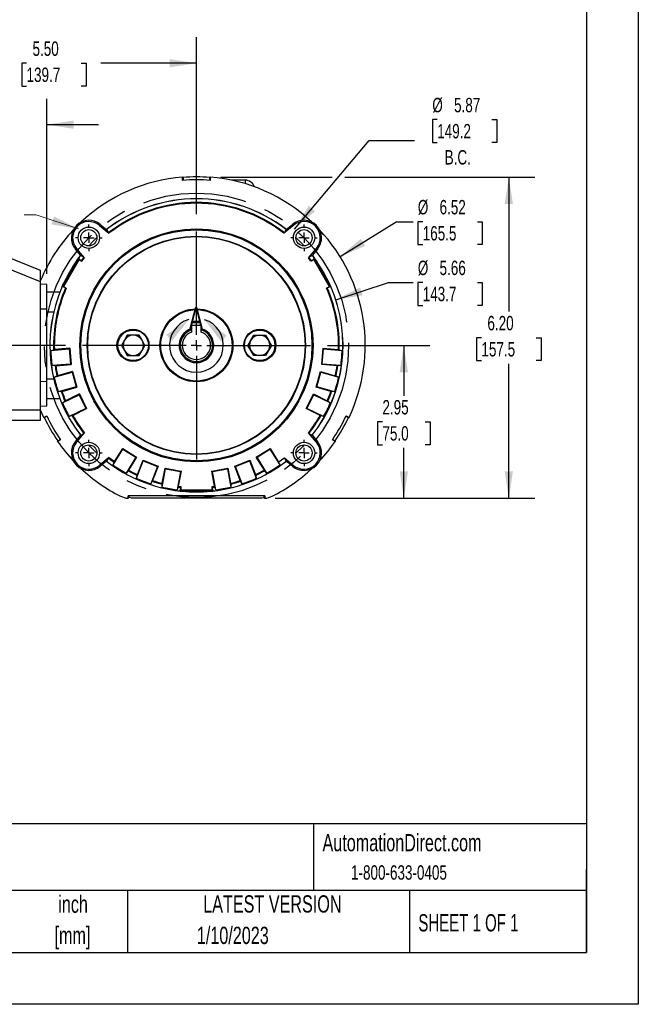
# Model space of a CAD drawing. Header units: inches. Extents: x 0 to 11, y 0 to 8.5.
# Tile 7 of 9: x 8 to 11, y 0 to 4.8. Entities that reach past the tile are written whole.
import ezdxf

# ---------------------------------------------------------------- set-up
doc = ezdxf.new("R2010")
doc.units = ezdxf.units.IN
doc.header["$MEASUREMENT"] = 0
doc.linetypes.add('CENTERX2', pattern=[0.8, 0.5, -0.1, 0.1, -0.1])
doc.layers.add('CENTER', color=40, linetype='CENTERX2')
doc.layers.add('DIMENSIONS', color=140, linetype='Continuous', lineweight=25)
doc.layers.add('TEXT', color=140, linetype='Continuous', lineweight=25)
doc.styles.add('SLDTEXTSTYLE0', font='TXT', dxfattribs={"width": 0.7})
doc.styles.add('SLDTEXTSTYLE1', font='TXT', dxfattribs={"width": 0.65})
doc.dimstyles.new('SLDDIMSTYLE0', dxfattribs={"dimtxt": 0.069444, "dimasz": 0.13, "dimexe": 0, "dimexo": 0.0625, "dimgap": 0.017361, "dimtad": 0, "dimtih": 1, "dimtoh": 1, "dimlfac": 4, "dimrnd": 1e-09, "dimzin": 4, "dimdsep": 46, "dimtxsty": 'SLDTEXTSTYLE0', "dimsah": 1, "dimcen": 0.09, "dimadec": 0, "dimazin": 1, "dimtfac": 1, "dimtofl": 0, "dimtmove": 0, "dimatfit": 3, "dimfxl": 0, "dimfrac": 2, "dimtolj": 1, "dimtzin": 12, "dimarcsym": 0})
doc.dimstyles.new('SLDDIMSTYLE1', dxfattribs={"dimtxt": 0.069444, "dimasz": 0.13, "dimexe": 0, "dimexo": 0.0625, "dimgap": 0.017361, "dimtad": 0, "dimtih": 1, "dimtoh": 1, "dimlfac": 4, "dimrnd": 1e-09, "dimzin": 12, "dimdsep": 46, "dimtxsty": 'SLDTEXTSTYLE0', "dimsah": 1, "dimcen": 0.09, "dimadec": 0, "dimazin": 3, "dimtfac": 1, "dimtmove": 0, "dimatfit": 0, "dimfxl": 0, "dimfrac": 2, "dimtolj": 1, "dimtzin": 12, "dimarcsym": 0})
doc.dimstyles.new('SLDDIMSTYLE3', dxfattribs={"dimtxt": 0.069444, "dimasz": 0.13, "dimexe": 0, "dimexo": 0.0625, "dimgap": 0.017361, "dimtad": 0, "dimtih": 1, "dimtoh": 1, "dimlfac": 4, "dimrnd": 1e-09, "dimzin": 12, "dimdsep": 46, "dimtxsty": 'SLDTEXTSTYLE0', "dimsah": 1, "dimcen": 0.09, "dimadec": 0, "dimazin": 3, "dimtfac": 1, "dimtofl": 0, "dimtmove": 0, "dimatfit": 3, "dimfxl": 0, "dimfrac": 2, "dimtolj": 1, "dimtzin": 12, "dimarcsym": 0})
doc.dimstyles.new('SLDDIMSTYLE5', dxfattribs={"dimtxt": 0.069444, "dimasz": 0.13, "dimexe": 0, "dimexo": 0.0625, "dimgap": 0.017361, "dimtad": 0, "dimtih": 1, "dimtoh": 1, "dimlfac": 4, "dimrnd": 1e-09, "dimzin": 12, "dimdsep": 46, "dimtxsty": 'SLDTEXTSTYLE0', "dimsah": 1, "dimcen": 0, "dimadec": 0, "dimazin": 3, "dimtfac": 1, "dimtofl": 0, "dimtmove": 0, "dimatfit": 3, "dimfxl": 0, "dimfrac": 2, "dimtolj": 1, "dimtzin": 12, "dimarcsym": 0})
doc.dimstyles.new('SLDDIMSTYLE6', dxfattribs={"dimtxt": 0.069444, "dimasz": 0.13, "dimexe": 0, "dimexo": 0.0625, "dimgap": 0.017361, "dimtad": 0, "dimtih": 1, "dimtoh": 1, "dimlfac": 4, "dimrnd": 1e-09, "dimzin": 12, "dimdsep": 46, "dimtxsty": 'SLDTEXTSTYLE0', "dimsah": 1, "dimcen": 0, "dimadec": 0, "dimazin": 3, "dimtfac": 1, "dimtofl": 0, "dimtmove": 0, "dimatfit": 3, "dimfxl": 0, "dimfrac": 2, "dimtolj": 1, "dimtzin": 12, "dimarcsym": 0})

# ---------------------------------------------------------------- blocks, each defined once
blk = doc.blocks.new('SW_NOTE_0_1')
at = {"layer": 'TEXT', "color": 0, "linetype": 'CENTERX2', "lineweight": 18, "char_height": 0.08333, "attachment_point": 2, "style": 'SLDTEXTSTYLE0'}
for s, insert in [('inch', (0.125, 0.1074)), ('[mm]', (0.1222, -0.0431))]:
    blk.add_mtext(s, dxfattribs=dict(at, insert=insert))
blk = doc.blocks.new('_D_7')
at = {"layer": 'DIMENSIONS'}
for p, q in [((10.0297, 4.2684), (10.0064, 4.2684)), ((10.0064, 4.2684), (10.0064, 4.1579)), ((10.2939, 4.2684), (10.3172, 4.2684)), ((10.3172, 4.2684), (10.3172, 4.1579)), ((9.3415, 3.7406), (9.7018, 4.1675)), ((9.7018, 4.1675), (9.9205, 4.1675)), ((10.0064, 4.1579), (10.0297, 4.1579)), ((10.3172, 4.1579), (10.2939, 4.1579))]:
    blk.add_line(p, q, dxfattribs=at)
blk.add_solid([(9.3415, 3.7406), (9.4406, 3.8271), (9.41, 3.8529)], dxfattribs=at)
at = {"layer": 'DIMENSIONS', "char_height": 0.06944, "attachment_point": 1, "style": 'SLDTEXTSTYLE0'}
for s, insert in [('%%c', (10.0061, 4.3735)), ('5.87', (10.111, 4.3735)), ('149.2', (10.0297, 4.2475)), ('B.C.', (10.0658, 4.1215))]:
    blk.add_mtext(s, dxfattribs=dict(at, insert=insert))
blk = doc.blocks.new('_D_8')
at = {"layer": 'DIMENSIONS'}
for p, q in [((7.2028, 3.1795), (7.2028, 3.4295)), ((8.2353, 3.1795), (7.0778, 3.1795)), ((7.0996, 2.9988), (7.0763, 2.9988)), ((7.0763, 2.9988), (7.0763, 2.8884)), ((7.306, 2.9988), (7.3293, 2.9988)), ((7.3293, 2.9988), (7.3293, 2.8884)), ((7.0763, 2.8884), (7.0996, 2.8884)), ((7.3293, 2.8884), (7.306, 2.8884)), ((7.6914, 2.8184), (7.0778, 2.8184)), ((7.2028, 2.8184), (7.2028, 2.5684))]:
    blk.add_line(p, q, dxfattribs=at)
for points in [[(7.2028, 3.1795), (7.2228, 3.3095), (7.1828, 3.3095)], [(7.2028, 2.8184), (7.1828, 2.6884), (7.2228, 2.6884)]]:
    blk.add_solid(points, dxfattribs=at)
at = {"layer": 'DIMENSIONS', "char_height": 0.06944, "attachment_point": 1, "style": 'SLDTEXTSTYLE0'}
for s, insert in [('1.44', (7.0996, 3.1039)), ('36.7', (7.0996, 2.9779))]:
    blk.add_mtext(s, dxfattribs=dict(at, insert=insert))
blk = doc.blocks.new('_D_9')
at = {"layer": 'DIMENSIONS'}
for p, q in [((7.4924, 3.2095), (7.4924, 4.3693)), ((8.1453, 3.5238), (8.1453, 4.3693)), ((7.4624, 4.2443), (7.2424, 4.2443)), ((7.7157, 4.2441), (7.6923, 4.2441)), ((7.6923, 4.2441), (7.6923, 4.1337)), ((7.9221, 4.2441), (7.9454, 4.2441)), ((7.9454, 4.2441), (7.9454, 4.1337)), ((8.1453, 4.2443), (8.3953, 4.2443)), ((7.6923, 4.1337), (7.7157, 4.1337)), ((7.9454, 4.1337), (7.9221, 4.1337)), ((7.4924, 2.9122), (7.4924, 3.1495))]:
    blk.add_line(p, q, dxfattribs=at)
for points in [[(7.4924, 4.2443), (7.3624, 4.2643), (7.3624, 4.2243)], [(8.1453, 4.2443), (8.2753, 4.2243), (8.2753, 4.2643)]]:
    blk.add_solid(points, dxfattribs=at)
at = {"layer": 'DIMENSIONS', "char_height": 0.06944, "attachment_point": 1, "style": 'SLDTEXTSTYLE0'}
for s, insert in [('2.61', (7.7157, 4.3492)), ('66.3', (7.7157, 4.2232))]:
    blk.add_mtext(s, dxfattribs=dict(at, insert=insert))
blk = doc.blocks.new('_D_10')
at = {"layer": 'DIMENSIONS'}
for p, q in [((7.4924, 3.2095), (7.4924, 4.6658)), ((8.8679, 3.8121), (8.8679, 4.6658)), ((7.4924, 4.5408), (7.9539, 4.5408)), ((8.048, 4.5406), (8.0247, 4.5406)), ((8.0247, 4.5406), (8.0247, 4.4302)), ((8.3122, 4.5406), (8.3356, 4.5406)), ((8.3356, 4.5406), (8.3356, 4.4302)), ((8.8679, 4.5408), (8.4064, 4.5408)), ((8.0247, 4.4302), (8.048, 4.4302)), ((8.3356, 4.4302), (8.3122, 4.4302)), ((7.4924, 2.9121), (7.4924, 3.1495))]:
    blk.add_line(p, q, dxfattribs=at)
for points in [[(7.4924, 4.5408), (7.6224, 4.5208), (7.6224, 4.5608)], [(8.8679, 4.5408), (8.7379, 4.5608), (8.7379, 4.5208)]]:
    blk.add_solid(points, dxfattribs=at)
at = {"layer": 'DIMENSIONS', "char_height": 0.06944, "attachment_point": 1, "style": 'SLDTEXTSTYLE0'}
for s, insert in [('5.50', (8.0769, 4.6457)), ('139.7', (8.048, 4.5197))]:
    blk.add_mtext(s, dxfattribs=dict(at, insert=insert))
blk = doc.blocks.new('_D_11')
at = {"layer": 'DIMENSIONS'}
for p, q in [((8.9844, 3.9914), (9.5232, 3.9914)), ((9.5832, 3.9914), (10.5002, 3.9914)), ((10.3752, 3.9914), (10.3752, 3.3426)), ((10.2431, 3.2163), (10.2198, 3.2163)), ((10.2198, 3.2163), (10.2198, 3.1059)), ((10.5073, 3.2163), (10.5306, 3.2163)), ((10.5306, 3.2163), (10.5306, 3.1059)), ((10.2198, 3.1059), (10.2431, 3.1059)), ((10.3752, 2.4416), (10.3752, 3.0903)), ((10.5306, 3.1059), (10.5073, 3.1059)), ((9.2477, 2.4416), (10.5002, 2.4416))]:
    blk.add_line(p, q, dxfattribs=at)
for points in [[(10.3752, 3.9914), (10.3552, 3.8614), (10.3952, 3.8614)], [(10.3752, 2.4416), (10.3952, 2.5716), (10.3552, 2.5716)]]:
    blk.add_solid(points, dxfattribs=at)
at = {"layer": 'DIMENSIONS', "char_height": 0.06944, "attachment_point": 1, "style": 'SLDTEXTSTYLE0'}
for s, insert in [('6.20', (10.272, 3.3214)), ('157.5', (10.2431, 3.1954))]:
    blk.add_mtext(s, dxfattribs=dict(at, insert=insert))
blk = doc.blocks.new('_D_12')
at = {"layer": 'DIMENSIONS'}
for p, q in [((9.5004, 3.1795), (9.9936, 3.1795)), ((9.8686, 3.1795), (9.8686, 2.9367)), ((9.7654, 2.8104), (9.742, 2.8104)), ((9.742, 2.8104), (9.742, 2.7)), ((9.9718, 2.8104), (9.9951, 2.8104)), ((9.9951, 2.8104), (9.9951, 2.7)), ((9.742, 2.7), (9.7654, 2.7)), ((9.8686, 2.4416), (9.8686, 2.6844)), ((9.9951, 2.7), (9.9718, 2.7)), ((9.2477, 2.4416), (9.9936, 2.4416))]:
    blk.add_line(p, q, dxfattribs=at)
for points in [[(9.8686, 3.1795), (9.8486, 3.0495), (9.8886, 3.0495)], [(9.8686, 2.4416), (9.8886, 2.5716), (9.8486, 2.5716)]]:
    blk.add_solid(points, dxfattribs=at)
at = {"layer": 'DIMENSIONS', "char_height": 0.06944, "attachment_point": 1, "style": 'SLDTEXTSTYLE0'}
for s, insert in [('2.95', (9.7654, 2.9155)), ('75.0', (9.7654, 2.7895))]:
    blk.add_mtext(s, dxfattribs=dict(at, insert=insert))
blk = doc.blocks.new('_D_13')
at = {"layer": 'DIMENSIONS'}
for p, q in [((9.5399, 3.3996), (9.7943, 3.4829)), ((9.7943, 3.4829), (9.9131, 3.4829)), ((9.9597, 3.4829), (9.9364, 3.4829)), ((9.9364, 3.4829), (9.9364, 3.3725)), ((10.2239, 3.4829), (10.2473, 3.4829)), ((10.2473, 3.4829), (10.2473, 3.3725)), ((9.9364, 3.3725), (9.9597, 3.3725)), ((10.2473, 3.3725), (10.2239, 3.3725))]:
    blk.add_line(p, q, dxfattribs=at)
blk.add_solid([(9.5399, 3.3996), (9.6697, 3.421), (9.6572, 3.459)], dxfattribs=at)
at = {"layer": 'DIMENSIONS', "char_height": 0.06944, "attachment_point": 1, "style": 'SLDTEXTSTYLE0'}
for s, insert in [('%%c', (9.9362, 3.588)), ('5.66', (10.0411, 3.588)), ('143.7', (9.9597, 3.462))]:
    blk.add_mtext(s, dxfattribs=dict(at, insert=insert))
blk = doc.blocks.new('_D_14')
at = {"layer": 'DIMENSIONS'}
for p, q in [((9.5607, 3.608), (9.8321, 3.7759)), ((9.8321, 3.7759), (9.9131, 3.7759)), ((9.9597, 3.7759), (9.9364, 3.7759)), ((9.9364, 3.7759), (9.9364, 3.6655)), ((10.2239, 3.7759), (10.2473, 3.7759)), ((10.2473, 3.7759), (10.2473, 3.6655)), ((9.9364, 3.6655), (9.9597, 3.6655)), ((10.2473, 3.6655), (10.2239, 3.6655))]:
    blk.add_line(p, q, dxfattribs=at)
blk.add_solid([(9.5607, 3.608), (9.6817, 3.6594), (9.6607, 3.6934)], dxfattribs=at)
at = {"layer": 'DIMENSIONS', "char_height": 0.06944, "attachment_point": 1, "style": 'SLDTEXTSTYLE0'}
for s, insert in [('%%c', (9.9362, 3.881)), ('6.52', (10.0411, 3.881)), ('165.5', (9.9597, 3.755))]:
    blk.add_mtext(s, dxfattribs=dict(at, insert=insert))
blk = doc.blocks.new('SW_CENTERMARKSYMBOL_0')
at = {"layer": 'CENTER', "color": 0}
for p, q in [((0, 0.05), (0, 0.5826)), ((-0.05, 0), (-0.5826, 0)), ((0, 0), (-0.025, 0)), ((0, 0), (0, 0.025)), ((0, 0), (0, -0.025)), ((0, 0), (0.025, 0)), ((0.05, 0), (0.5826, 0)), ((0, -0.05), (0, -0.5826))]:
    blk.add_line(p, q, dxfattribs=at)
blk = doc.blocks.new('SW_CENTERMARKSYMBOL_1')
at = {"layer": 'CENTER', "color": 0}
for p, q in [((0, 0.05), (0, 0.0641)), ((-0.05, 0), (-0.0641, 0)), ((0, 0), (-0.025, 0)), ((0, 0), (0, 0.025)), ((0, 0), (0, -0.025)), ((0, 0), (0.025, 0)), ((0.05, 0), (0.0641, 0)), ((0, -0.05), (0, -0.0641))]:
    blk.add_line(p, q, dxfattribs=at)
blk = doc.blocks.new('SW_CENTERMARKSYMBOL_2')
at = {"layer": 'CENTER', "color": 0}
for p, q in [((0, 0.05), (0, 0.0641)), ((-0.05, 0), (-0.0641, 0)), ((0, 0), (-0.025, 0)), ((0, 0), (0, 0.025)), ((0, 0), (0, -0.025)), ((0, 0), (0.025, 0)), ((0.05, 0), (0.0641, 0)), ((0, -0.05), (0, -0.0641))]:
    blk.add_line(p, q, dxfattribs=at)
blk = doc.blocks.new('SW_CENTERMARKSYMBOL_3')
at = {"layer": 'CENTER', "color": 0}
for p, q in [((0, 0.05), (0, 0.0641)), ((-0.05, 0), (-0.0641, 0)), ((0, 0), (-0.025, 0)), ((0, 0), (0, 0.025)), ((0, 0), (0, -0.025)), ((0, 0), (0.025, 0)), ((0.05, 0), (0.0641, 0)), ((0, -0.05), (0, -0.0641))]:
    blk.add_line(p, q, dxfattribs=at)
blk = doc.blocks.new('SW_CENTERMARKSYMBOL_4')
at = {"layer": 'CENTER', "color": 0}
for p, q in [((0, 0.05), (0, 0.0641)), ((-0.05, 0), (-0.0641, 0)), ((0, 0), (-0.025, 0)), ((0, 0), (0, 0.025)), ((0, 0), (0, -0.025)), ((0, 0), (0.025, 0)), ((0.05, 0), (0.0641, 0)), ((0, -0.05), (0, -0.0641))]:
    blk.add_line(p, q, dxfattribs=at)

msp = doc.modelspace()

# ---------------------------------------------------------------- linework, layer by layer
at = {"color": 7, "linetype": 'Continuous'}
for p, q in [((11.0001, 8.50011), (11.0001, 0.00011)), ((11.0001, 0.00011), (0.0001, 0.00011))]:
    msp.add_line(p, q, dxfattribs=at)
for p, q in [((8.80129, 3.97528), (8.80129, 3.9914)), ((8.80129, 3.9914), (8.80348, 3.98938)), ((8.93223, 3.98938), (8.93443, 3.9914)), ((8.93443, 3.9914), (8.93443, 3.97528)), ((8.80348, 3.98938), (8.80348, 3.97546)), ((8.93223, 3.97546), (8.93223, 3.98938)), ((9.1035, 3.97628), (9.03743, 3.97628)), ((9.1035, 3.97628), (9.1035, 3.9593)), ((8.40406, 3.76322), (8.40008, 3.75848)), ((8.40008, 3.75848), (8.4459, 3.72003)), ((8.40406, 3.76322), (8.43411, 3.73801)), ((9.33563, 3.75848), (9.28982, 3.72003)), ((9.30161, 3.73801), (9.33166, 3.76322)), ((9.33166, 3.76322), (9.33563, 3.75848)), ((8.43411, 3.73801), (8.44325, 3.72263)), ((9.29247, 3.72263), (9.30161, 3.73801)), ((8.11576, 3.54069), (7.93639, 3.61316)), ((8.28417, 3.64333), (8.28891, 3.6473)), ((8.30938, 3.61328), (8.28417, 3.64333)), ((8.32736, 3.60149), (8.28891, 3.6473)), ((8.32476, 3.60414), (8.30938, 3.61328)), ((9.40836, 3.60149), (9.44681, 3.6473)), ((9.42634, 3.61328), (9.41096, 3.60414)), ((9.45155, 3.64333), (9.42634, 3.61328)), ((9.45155, 3.64333), (9.44681, 3.6473)), ((8.11576, 3.48556), (7.91889, 3.5651)), ((8.22303, 3.46428), (8.29884, 3.59559)), ((8.30201, 3.59357), (8.22637, 3.46255)), ((8.28891, 3.58607), (8.29449, 3.5939)), ((8.29777, 3.59959), (8.29301, 3.59133)), ((8.29864, 3.59909), (8.29777, 3.59959)), ((8.29777, 3.59959), (8.29884, 3.59559)), ((8.29864, 3.59909), (8.31235, 3.58777)), ((8.30201, 3.59357), (8.31547, 3.5858)), ((8.31547, 3.5858), (8.32736, 3.60149)), ((9.42025, 3.5858), (9.40836, 3.60149)), ((9.43371, 3.59357), (9.42025, 3.5858)), ((9.42337, 3.58777), (9.43708, 3.59909)), ((9.50935, 3.46255), (9.43371, 3.59357)), ((9.43795, 3.59959), (9.43688, 3.59559)), ((9.43688, 3.59559), (9.51269, 3.46428)), ((9.43795, 3.59959), (9.43708, 3.59909)), ((9.44271, 3.59133), (9.43795, 3.59959)), ((9.44123, 3.5939), (9.45007, 3.58139)), ((8.11576, 3.48556), (8.11576, 3.54069)), ((8.11576, 2.86894), (8.11576, 3.48556)), ((8.14528, 3.47377), (8.11576, 3.47481)), ((8.14528, 3.35377), (8.14528, 3.47377)), ((8.2238, 3.47147), (8.21903, 3.46321)), ((8.22232, 3.4689), (8.22527, 3.47539)), ((9.5084, 3.47982), (9.5134, 3.4689)), ((9.51669, 3.46321), (9.51192, 3.47147)), ((8.20834, 3.43544), (8.14528, 3.43544)), ((8.21903, 3.46321), (8.22303, 3.46428)), ((8.21903, 3.46321), (8.2199, 3.46271)), ((8.23656, 3.45649), (8.2199, 3.46271)), ((8.23982, 3.45478), (8.22637, 3.46255)), ((9.4959, 3.45478), (9.50935, 3.46255)), ((9.51582, 3.46271), (9.49916, 3.45649)), ((9.51669, 3.46321), (9.51269, 3.46428)), ((9.51582, 3.46271), (9.51669, 3.46321)), ((8.14528, 3.35377), (8.11576, 3.3548)), ((8.14528, 3.00529), (8.14528, 3.35377)), ((8.14528, 3.34193), (8.17932, 3.34193)), ((8.84442, 3.27749), (8.84442, 3.24367)), ((8.84442, 3.27749), (8.89129, 3.27749)), ((8.89129, 3.24367), (8.89129, 3.27749)), ((8.52012, 3.20414), (8.50592, 3.17953)), ((8.53433, 3.22874), (8.52012, 3.20414)), ((8.56274, 3.22874), (8.53433, 3.22874)), ((8.59115, 3.22874), (8.56274, 3.22874)), ((8.60536, 3.20414), (8.59115, 3.22874)), ((8.61957, 3.17953), (8.60536, 3.20414)), ((9.11615, 3.17953), (9.13036, 3.20414)), ((9.13036, 3.20414), (9.14457, 3.22874)), ((9.14457, 3.22874), (9.17298, 3.22874)), ((9.17298, 3.22874), (9.20139, 3.22874)), ((9.20139, 3.22874), (9.2156, 3.20414)), ((9.2156, 3.20414), (9.2298, 3.17953)), ((8.16478, 3.15495), (8.25417, 3.16277)), ((8.16478, 3.15495), (8.17879, 3.15853)), ((8.25644, 3.16547), (8.18246, 3.159)), ((8.25417, 3.16277), (8.25644, 3.16547)), ((8.25417, 3.16277), (8.26059, 3.08947)), ((8.25644, 3.16547), (8.26328, 3.0872)), ((8.50592, 3.17953), (8.52012, 3.15492)), ((8.52012, 3.15492), (8.53433, 3.13032)), ((8.59115, 3.13032), (8.60536, 3.15492)), ((8.60536, 3.15492), (8.61957, 3.17953)), ((9.13036, 3.15492), (9.11615, 3.17953)), ((9.14457, 3.13032), (9.13036, 3.15492)), ((9.2156, 3.15492), (9.20139, 3.13032)), ((9.2298, 3.17953), (9.2156, 3.15492)), ((9.47244, 3.0872), (9.47928, 3.16547)), ((9.47513, 3.08947), (9.48155, 3.16277)), ((9.47928, 3.16547), (9.55326, 3.159)), ((9.47928, 3.16547), (9.48155, 3.16277)), ((9.48155, 3.16277), (9.57094, 3.15495)), ((9.55693, 3.15853), (9.57094, 3.15495)), ((8.26059, 3.08947), (8.17119, 3.08165)), ((8.26328, 3.0872), (8.26059, 3.08947)), ((8.53433, 3.13032), (8.56274, 3.13032)), ((8.56274, 3.13032), (8.59115, 3.13032)), ((9.17298, 3.13032), (9.14457, 3.13032)), ((9.20139, 3.13032), (9.17298, 3.13032)), ((9.47513, 3.08947), (9.47244, 3.0872)), ((9.56453, 3.08165), (9.47513, 3.08947)), ((8.18562, 3.08055), (8.17119, 3.08165)), ((8.18136, 3.02574), (8.26778, 3.04991)), ((8.18931, 3.08073), (8.26328, 3.0872)), ((8.26951, 3.05298), (8.198, 3.03298)), ((8.26778, 3.04991), (8.26951, 3.05298)), ((8.26778, 3.04991), (8.2876, 2.97904)), ((8.26951, 3.05298), (8.29067, 2.97731)), ((9.44505, 2.97731), (9.46621, 3.05298)), ((9.44812, 2.97904), (9.46794, 3.04991)), ((9.46621, 3.05298), (9.53772, 3.03298)), ((9.46621, 3.05298), (9.46794, 3.04991)), ((9.46794, 3.04991), (9.55436, 3.02574)), ((9.54641, 3.08073), (9.47244, 3.0872)), ((9.56453, 3.08165), (9.5501, 3.08055)), ((8.14528, 3.00529), (8.11576, 3.00426)), ((8.17932, 3.01713), (8.14528, 3.01713)), ((8.14528, 2.88529), (8.14528, 3.00529)), ((8.18136, 3.02574), (8.19448, 3.03184)), ((9.54124, 3.03184), (9.55436, 3.02574)), ((8.2876, 2.97904), (8.20118, 2.95487)), ((8.21556, 2.95646), (8.20118, 2.95487)), ((8.21916, 2.95731), (8.29067, 2.97731)), ((8.29067, 2.97731), (8.2876, 2.97904)), ((9.44812, 2.97904), (9.44505, 2.97731)), ((9.51656, 2.95731), (9.44505, 2.97731)), ((9.53454, 2.95487), (9.44812, 2.97904)), ((9.53454, 2.95487), (9.52016, 2.95646)), ((8.14528, 2.92362), (8.20834, 2.92362)), ((8.22149, 2.9018), (8.30197, 2.94149)), ((8.22149, 2.9018), (8.23325, 2.91022)), ((8.3031, 2.94482), (8.2365, 2.91198)), ((8.30197, 2.94149), (8.3031, 2.94482)), ((8.30197, 2.94149), (8.33452, 2.87549)), ((8.3031, 2.94482), (8.33785, 2.87436)), ((9.39787, 2.87436), (9.43262, 2.94482)), ((9.4012, 2.87549), (9.43375, 2.94149)), ((9.43262, 2.94482), (9.49922, 2.91198)), ((9.43262, 2.94482), (9.43375, 2.94149)), ((9.43375, 2.94149), (9.51423, 2.9018)), ((9.50247, 2.91022), (9.51423, 2.9018)), ((7.66551, 2.86894), (8.11576, 2.86894)), ((8.14528, 2.88529), (8.11576, 2.88425)), ((8.11576, 2.81837), (8.11576, 2.86894)), ((8.13147, 2.83124), (8.11576, 2.86663)), ((8.33452, 2.87549), (8.25403, 2.8358)), ((8.27125, 2.84151), (8.33785, 2.87436)), ((8.33785, 2.87436), (8.33452, 2.87549)), ((9.4012, 2.87549), (9.39787, 2.87436)), ((9.46447, 2.84151), (9.39787, 2.87436)), ((9.48169, 2.8358), (9.4012, 2.87549)), ((7.74137, 2.81837), (8.11576, 2.81837)), ((8.13147, 2.83124), (8.14543, 2.8393)), ((8.13432, 2.83035), (8.13147, 2.83124)), ((8.14637, 2.83731), (8.13432, 2.83035)), ((8.26788, 2.84001), (8.25403, 2.8358)), ((9.48169, 2.8358), (9.46784, 2.84001)), ((9.6014, 2.83035), (9.58935, 2.83731)), ((9.59029, 2.8393), (9.60425, 2.83124)), ((9.60425, 2.83124), (9.6014, 2.83035)), ((8.28891, 2.71175), (8.32736, 2.75757)), ((9.44681, 2.71175), (9.40836, 2.75757)), ((8.212, 2.72401), (8.19804, 2.71595)), ((8.19804, 2.71595), (8.19869, 2.71885)), ((8.19869, 2.71885), (8.21075, 2.72581)), ((8.28417, 2.71573), (8.30938, 2.74578)), ((8.28417, 2.71573), (8.28891, 2.71175)), ((8.30938, 2.74578), (8.32476, 2.75492)), ((9.41096, 2.75492), (9.42634, 2.74578)), ((9.42634, 2.74578), (9.45155, 2.71573)), ((9.45155, 2.71573), (9.44681, 2.71175)), ((9.53768, 2.71595), (9.52372, 2.72401)), ((9.52497, 2.72581), (9.53702, 2.71885)), ((9.53702, 2.71885), (9.53768, 2.71595)), ((8.46562, 2.60235), (8.51301, 2.67856)), ((8.47299, 2.61893), (8.51221, 2.68199)), ((8.51221, 2.68199), (8.57893, 2.6405)), ((8.51301, 2.67856), (8.51221, 2.68199)), ((8.51301, 2.67856), (8.5755, 2.6397)), ((9.15679, 2.6405), (9.22351, 2.68199)), ((9.16022, 2.6397), (9.22271, 2.67856)), ((9.22351, 2.68199), (9.22271, 2.67856)), ((9.22271, 2.67856), (9.2701, 2.60235)), ((9.22351, 2.68199), (9.26421, 2.61654)), ((8.4459, 2.63902), (8.40008, 2.60058)), ((8.43411, 2.62105), (8.40406, 2.59584)), ((8.44325, 2.63642), (8.43411, 2.62105)), ((8.46562, 2.60235), (8.47117, 2.61571)), ((8.5755, 2.6397), (8.52811, 2.56349)), ((8.57893, 2.6405), (8.53971, 2.57744)), ((8.57893, 2.6405), (8.5755, 2.6397)), ((8.57894, 2.53808), (8.61146, 2.62172)), ((8.58313, 2.55573), (8.61004, 2.62494)), ((8.61004, 2.62494), (8.68327, 2.59647)), ((8.61146, 2.62172), (8.61004, 2.62494)), ((8.61146, 2.62172), (8.68004, 2.59505)), ((9.05245, 2.59647), (9.12568, 2.62494)), ((9.05568, 2.59505), (9.12426, 2.62172)), ((9.12568, 2.62494), (9.12426, 2.62172)), ((9.12426, 2.62172), (9.15678, 2.53808)), ((9.12568, 2.62494), (9.15259, 2.55573)), ((9.19601, 2.57744), (9.15679, 2.6405)), ((9.16022, 2.6397), (9.15679, 2.6405)), ((9.20761, 2.56349), (9.16022, 2.6397)), ((9.26421, 2.61654), (9.2701, 2.60235)), ((9.29202, 2.63718), (9.33563, 2.60058)), ((9.30161, 2.62105), (9.29202, 2.63718)), ((9.33166, 2.59584), (9.30161, 2.62105)), ((8.40406, 2.59584), (8.40008, 2.60058)), ((8.53764, 2.57438), (8.52811, 2.56349)), ((8.68004, 2.59505), (8.64752, 2.51141)), ((8.68327, 2.59647), (8.65635, 2.52726)), ((8.68327, 2.59647), (8.68004, 2.59505)), ((8.70216, 2.49581), (8.71871, 2.58401)), ((8.70303, 2.51393), (8.71672, 2.58691)), ((8.71672, 2.58691), (8.79394, 2.57243)), ((8.71871, 2.58401), (8.71672, 2.58691)), ((8.71871, 2.58401), (8.79103, 2.57044)), ((8.79103, 2.57044), (8.77449, 2.48224)), ((8.79394, 2.57243), (8.78025, 2.49944)), ((8.79394, 2.57243), (8.79103, 2.57044)), ((8.94178, 2.57243), (9.019, 2.58691)), ((8.95547, 2.49944), (8.94178, 2.57243)), ((8.94469, 2.57044), (8.94178, 2.57243)), ((8.94469, 2.57044), (9.01701, 2.58401)), ((8.96123, 2.48224), (8.94469, 2.57044)), ((9.019, 2.58691), (9.01701, 2.58401)), ((9.01701, 2.58401), (9.03356, 2.49581)), ((9.019, 2.58691), (9.03269, 2.51393)), ((9.07937, 2.52726), (9.05245, 2.59647)), ((9.05568, 2.59505), (9.05245, 2.59647)), ((9.0882, 2.51141), (9.05568, 2.59505)), ((9.20761, 2.56349), (9.19808, 2.57438)), ((9.33166, 2.59584), (9.33563, 2.60058)), ((8.57894, 2.53808), (8.58192, 2.55224)), ((8.65488, 2.52387), (8.64752, 2.51141)), ((9.0882, 2.51141), (9.08084, 2.52387)), ((9.15379, 2.55224), (9.15678, 2.53808)), ((8.70216, 2.49581), (8.70249, 2.51027)), ((8.77942, 2.49584), (8.77449, 2.48224)), ((8.78025, 2.49944), (8.79221, 2.49801)), ((8.78912, 2.47679), (8.79207, 2.49432)), ((8.79204, 2.47871), (8.78912, 2.47579)), ((8.78912, 2.47679), (8.78912, 2.47579)), ((8.78912, 2.47579), (8.79865, 2.47579)), ((8.94367, 2.47871), (8.79204, 2.47871)), ((8.79221, 2.49801), (8.79221, 2.48247)), ((8.79221, 2.48247), (8.94351, 2.48247)), ((8.86774, 2.4721), (8.86774, 2.47239)), ((8.86786, 2.47239), (8.86786, 2.4721)), ((8.93707, 2.47579), (8.9466, 2.47579)), ((8.94351, 2.49801), (8.95547, 2.49944)), ((8.94351, 2.48247), (8.94351, 2.49801)), ((8.94365, 2.49432), (8.9466, 2.47679)), ((8.9466, 2.47579), (8.94367, 2.47871)), ((8.9466, 2.47579), (8.9466, 2.47679)), ((8.96123, 2.48224), (8.9563, 2.49584)), ((9.03323, 2.51027), (9.03356, 2.49581)), ((9.19771, 2.45341), (8.53801, 2.45341)), ((8.53801, 2.44156), (8.53801, 2.45341)), ((8.54097, 2.44464), (8.54037, 2.44378)), ((8.54097, 2.45341), (8.54097, 2.44464)), ((8.55102, 2.44418), (8.54097, 2.44464)), ((8.55102, 2.44418), (9.1847, 2.44418)), ((9.1847, 2.44418), (9.19475, 2.44464)), ((9.19475, 2.44464), (9.19475, 2.45341)), ((9.19535, 2.44378), (9.19475, 2.44464)), ((9.19771, 2.45341), (9.19771, 2.44156))]:
    msp.add_line(p, q)
at = {"flags": 128}
for points in [[(8.4459, 3.72003), (8.44398, 3.72183), (8.44325, 3.72263)], [(9.29247, 3.72263), (9.29158, 3.72168), (9.28982, 3.72003)], [(8.34831, 3.65966), (8.37193, 3.68402), (8.38773, 3.69908)], [(9.34799, 3.69908), (9.36388, 3.68393), (9.38741, 3.65966)], [(8.29838, 3.59924), (8.30849, 3.61262), (8.30919, 3.61352)], [(9.42653, 3.61352), (9.42731, 3.61252), (9.43734, 3.59924)], [(8.31235, 3.58777), (8.31346, 3.58704), (8.31547, 3.5858)], [(8.32476, 3.60414), (8.32571, 3.60325), (8.32736, 3.60149)], [(9.40836, 3.60149), (9.41016, 3.60341), (9.41096, 3.60414)], [(9.42337, 3.58777), (9.42226, 3.58704), (9.42025, 3.5858)], [(8.23656, 3.45649), (8.23775, 3.4559), (8.23982, 3.45478)], [(9.49916, 3.45649), (9.49797, 3.4559), (9.4959, 3.45478)], [(8.17879, 3.15853), (8.18013, 3.15873), (8.18246, 3.159)], [(9.55693, 3.15853), (9.55559, 3.15873), (9.55326, 3.159)], [(8.18562, 3.08055), (8.18696, 3.08059), (8.18931, 3.08073)], [(9.5501, 3.08055), (9.54876, 3.08059), (9.54641, 3.08073)], [(8.19448, 3.03184), (8.19575, 3.03229), (8.198, 3.03298)], [(9.54124, 3.03184), (9.53997, 3.03229), (9.53772, 3.03298)], [(8.21556, 2.95646), (8.21688, 2.95674), (8.21916, 2.95731)], [(9.52016, 2.95646), (9.51884, 2.95674), (9.51656, 2.95731)], [(8.23325, 2.91022), (8.23442, 2.91089), (8.2365, 2.91198)], [(9.50247, 2.91022), (9.5013, 2.91089), (9.49922, 2.91198)], [(8.26788, 2.84001), (8.26912, 2.84053), (8.27125, 2.84151)], [(9.46784, 2.84001), (9.4666, 2.84053), (9.46447, 2.84151)], [(8.32476, 2.75492), (8.32571, 2.75581), (8.32736, 2.75757)], [(9.41096, 2.75492), (9.41001, 2.75581), (9.40836, 2.75757)], [(8.38773, 2.65998), (8.35504, 2.69221), (8.34831, 2.6994)], [(9.38741, 2.6994), (9.38059, 2.69212), (9.34799, 2.65998)], [(8.44325, 2.63642), (8.44414, 2.63738), (8.4459, 2.63902)], [(8.47117, 2.61571), (8.47181, 2.6169), (8.47299, 2.61893)], [(8.53764, 2.57438), (8.53842, 2.57548), (8.53971, 2.57744)], [(9.19808, 2.57438), (9.1973, 2.57548), (9.19601, 2.57744)], [(8.58192, 2.55224), (8.58233, 2.55352), (8.58313, 2.55573)], [(8.65488, 2.52387), (8.65545, 2.52509), (8.65635, 2.52726)], [(9.08084, 2.52387), (9.08027, 2.52509), (9.07937, 2.52726)], [(9.15379, 2.55224), (9.15339, 2.55352), (9.15259, 2.55573)], [(8.70249, 2.51027), (8.70265, 2.51161), (8.70303, 2.51393)], [(8.77942, 2.49584), (8.77975, 2.49715), (8.78025, 2.49944)], [(8.79207, 2.49432), (8.79215, 2.49565), (8.79221, 2.49801)], [(8.86774, 2.4721), (8.81998, 2.47372), (8.79569, 2.47579)], [(8.94003, 2.47579), (8.91562, 2.47371), (8.86786, 2.4721)], [(8.94365, 2.49432), (8.94357, 2.49565), (8.94351, 2.49801)], [(8.9563, 2.49584), (8.95597, 2.49715), (8.95547, 2.49944)], [(9.03323, 2.51027), (9.03307, 2.51161), (9.03269, 2.51393)]]:
    msp.add_lwpolyline(points, dxfattribs=at)
for centre, radius in [((8.34867, 3.69872), 0.05156), ((8.86786, 3.17953), 0.5625), ((8.34867, 3.69872), 0.03906), ((8.86786, 3.17953), 0.55758), ((8.86786, 3.17953), 0.52657), ((9.38705, 3.69872), 0.05156), ((9.38705, 3.69872), 0.03906), ((8.86786, 3.17953), 0.52443), ((8.86786, 3.17953), 0.1759), ((8.86786, 3.17953), 0.17224), ((8.56157, 3.17963), 0.07738), ((8.56274, 3.17953), 0.07382), ((9.17413, 3.17962), 0.07739), ((9.17298, 3.17953), 0.07382), ((8.34867, 2.66033), 0.05156), ((9.38705, 2.66033), 0.05156), ((8.34867, 2.66033), 0.03906), ((9.38705, 2.66033), 0.03906)]:
    msp.add_circle(centre, radius)
for centre, radius, start, end in [((8.86786, 3.17953), 0.8146, 94.68723, 133.1434), ((8.86786, 3.17953), 0.81241, 85.45512, 94.54488), ((8.86786, 3.17953), 0.8146, 46.8566, 85.31277), ((8.86786, 3.17953), 0.79853, 85.21826, 94.78174), ((9.1035, 3.92953), 0.04675, 18.70411, 90), ((8.86786, 3.17953), 0.70743, 52.15936, 127.84064), ((8.86786, 3.17953), 0.70713, 52.16453, 127.83547), ((8.86786, 3.17953), 0.68939, 51.98121, 128.01879), ((8.86786, 3.17953), 0.68571, 52.02169, 127.97831), ((8.34936, 3.69803), 0.0851, 50, 220), ((8.34936, 3.69803), 0.07891, 50, 220), ((9.38636, 3.69803), 0.0851, 320, 130), ((9.38636, 3.69803), 0.07891, 320, 130), ((8.86786, 3.17953), 0.8146, 136.85671, 157.41071), ((8.86786, 3.17953), 0.8146, 334.68723, 43.14329), ((8.86786, 3.17953), 0.70713, 142.16453, 143.6068), ((8.86786, 3.17953), 0.70713, 36.3932, 37.83547), ((5.18864, 5.30373), 3.54533, 328.8815, 331.1185), ((8.86786, 3.17953), 0.70713, 144.38361, 155.61639), ((8.86786, 3.17953), 0.68939, 141.98121, 143.68802), ((8.86786, 3.17953), 0.68939, 36.31198, 38.01879), ((12.54708, 5.30373), 3.54533, 208.8815, 211.1185), ((8.86786, 3.17953), 0.70713, 24.38361, 35.61639), ((8.86786, 3.17953), 0.70743, 156.39051, 217.84064), ((8.86786, 3.17953), 0.70713, 156.3932, 217.83547), ((8.86786, 3.17953), 0.68939, 156.31198, 181.74533), ((8.86786, 3.17953), 0.68571, 156.3338, 181.71573), ((8.86786, 3.17953), 0.70713, 322.16453, 23.6068), ((8.86786, 3.17953), 0.70743, 322.15936, 23.60949), ((8.86786, 3.17953), 0.68571, 358.28427, 23.6662), ((8.86786, 3.17953), 0.68939, 358.25467, 23.68802), ((8.86786, 3.17953), 0.08342, 106.31655, 73.68345), ((8.86786, 3.17953), 0.07812, 107.45571, 72.54429), ((8.86786, 3.17953), 0.06828, 110.0724, 69.9276), ((8.56274, 3.17953), 0.04921, 150, 210), ((8.56274, 3.17953), 0.04921, 90, 150), ((8.56274, 3.17953), 0.04921, 30, 90), ((8.56274, 3.17953), 0.04921, 330, 30), ((9.17298, 3.17953), 0.04921, 150, 210), ((9.17298, 3.17953), 0.04921, 90, 150), ((9.17298, 3.17953), 0.04921, 30, 90), ((9.17298, 3.17953), 0.04921, 330, 30), ((8.86786, 3.17953), 0.70351, 182.00212, 187.99788), ((8.56274, 3.17953), 0.04921, 210, 270), ((8.56274, 3.17953), 0.04921, 270, 330), ((9.17298, 3.17953), 0.04921, 210, 270), ((9.17298, 3.17953), 0.04921, 270, 330), ((8.86786, 3.17953), 0.70351, 352.00212, 357.99788), ((8.86786, 3.17953), 0.68939, 188.25467, 192.37033), ((8.86786, 3.17953), 0.68571, 188.28427, 192.34073), ((8.86786, 3.17953), 0.68571, 347.65927, 351.71573), ((8.86786, 3.17953), 0.68939, 347.62967, 351.74533), ((8.86786, 3.17953), 0.70351, 192.62712, 198.62288), ((8.86786, 3.17953), 0.70351, 341.37712, 347.37288), ((8.86786, 3.17953), 0.68939, 198.87967, 202.99533), ((8.86786, 3.17953), 0.68571, 198.90927, 202.96573), ((8.86786, 3.17953), 0.68571, 337.03427, 341.09073), ((8.86786, 3.17953), 0.68939, 337.00467, 341.12033), ((8.86786, 3.17953), 0.70351, 203.25212, 209.24788), ((8.86786, 3.17953), 0.70351, 330.75212, 336.74788), ((8.86786, 3.17953), 0.81241, 205.45512, 214.54488), ((8.86786, 3.17953), 0.79853, 205.21826, 214.78174), ((8.86786, 3.17953), 0.68939, 209.50467, 218.01879), ((8.86786, 3.17953), 0.68571, 209.53427, 217.97831), ((8.86786, 3.17953), 0.68571, 322.02169, 330.46573), ((8.86786, 3.17953), 0.68939, 321.98121, 330.49533), ((8.86786, 3.17953), 0.79853, 325.21826, 334.78174), ((8.86786, 3.17953), 0.81241, 325.45512, 334.54488), ((8.86786, 3.17953), 0.8146, 214.68723, 223.14306), ((8.34936, 2.66103), 0.0851, 140, 310), ((8.34936, 2.66103), 0.07891, 140, 310), ((9.38636, 2.66103), 0.0851, 230, 40), ((9.38636, 2.66103), 0.07891, 230, 40), ((8.86786, 3.17953), 0.8146, 316.85694, 325.31277), ((8.86786, 3.17953), 0.70743, 232.15936, 263.60949), ((8.86786, 3.17953), 0.70713, 232.16453, 263.6068), ((8.86786, 3.17953), 0.68939, 231.98121, 234.87033), ((8.86786, 3.17953), 0.68571, 232.02169, 234.84073), ((8.86786, 3.17953), 0.70713, 276.3932, 307.83547), ((8.86786, 3.17953), 0.70743, 276.39051, 307.84064), ((8.86786, 3.17953), 0.68851, 305.14587, 308.02804), ((8.86786, 3.17953), 0.8146, 226.85706, 243.31576), ((8.86786, 3.17953), 0.70351, 235.12712, 241.12288), ((8.86786, 3.17953), 0.68939, 241.37967, 245.49533), ((8.86786, 3.17953), 0.68571, 241.40927, 245.46573), ((8.86786, 3.17953), 0.68571, 294.53427, 298.59073), ((8.86786, 3.17953), 0.68939, 294.50467, 298.62033), ((8.86786, 3.17953), 0.70351, 298.87712, 304.87288), ((8.86786, 3.17953), 0.8146, 296.68424, 313.14294), ((8.86786, 3.17953), 0.70351, 245.75212, 251.74788), ((8.86786, 3.17953), 0.68939, 252.00467, 256.12033), ((8.86786, 3.17953), 0.68571, 252.03427, 256.09073), ((8.86786, 3.17953), 0.68571, 283.90927, 287.96573), ((8.86786, 3.17953), 0.68939, 283.87967, 287.99533), ((8.86786, 3.17953), 0.70351, 288.25212, 294.24788), ((8.86786, 3.17953), 0.70351, 256.37712, 262.37288), ((8.86786, 3.17953), 0.68939, 262.62967, 263.68802), ((8.86786, -1.06992), 3.54639, 88.88184, 91.11816), ((8.86786, 3.17953), 0.70713, 264.38361, 275.61639), ((8.86786, 3.17953), 0.68939, 276.31198, 277.37033), ((8.86786, 3.17953), 0.70351, 277.62712, 283.62288), ((8.54623, 2.5396), 0.09839, 243.31563, 265.20524), ((8.24114, 2.75871), 0.43441, 313.10782, 313.53566), ((9.49503, 2.75919), 0.43507, 226.46467, 226.89186), ((9.18949, 2.5396), 0.09839, 274.79478, 296.68435)]:
    msp.add_arc(centre, radius, start, end)
for centre, major_axis, start_param, end_param in [((8.31163, 3.58822), (0.01279, -0.00738), 3.1590459, 3.8713203), ((9.42409, 3.58822), (0.01279, 0.00738), 5.5534577, 6.265732), ((8.23581, 3.45689), (0.01279, -0.00738), 2.411865, 3.1241394), ((9.49991, 3.45689), (0.01279, 0.00738), 0.0174533, 0.7297277), ((8.79204, 2.49348), (0, 0.01476), 3.1590459, 3.8713203), ((8.94368, 2.49348), (0, 0.01476), 2.411865, 3.1241394)]:
    msp.add_ellipse(centre, major_axis=major_axis, ratio=0.0174551, start_param=start_param, end_param=end_param)
msp.add_solid([(8.2983, 3.74129), (8.18121, 3.80121), (8.16862, 3.76325)])
at = {"layer": 'CENTER'}
msp.add_circle((8.86786, 3.17953), 0.73425, dxfattribs=at)
at = {"layer": 'TEXT'}
for p, q in [((10.75, 8.25), (10.75, 0.25)), ((10.75, 0.87111), (0.25, 0.87111)), ((9.4321, 0.87111), (9.4321, 0.55)), ((10.75, 0.25), (10.75, 0.65)), ((10.75, 0.55), (0.25, 0.55)), ((8.53591, 0.55), (8.53591, 0.25)), ((9.89562, 0.55), (9.89562, 0.25)), ((0.25, 0.25), (10.75, 0.25))]:
    msp.add_line(p, q, dxfattribs=at)
at = {"layer": 'TEXT', "linetype": 'CENTERX2', "lineweight": 18, "flags": 128}
msp.add_lwpolyline([(8.0369, 3.80885), (8.09466, 3.80885), (8.2983, 3.74129)], dxfattribs=at)
at = {"layer": 'TEXT'}
msp.add_arc((8.86786, 3.17953), 0.1298, 106.30093, 72.36498, dxfattribs=at)
for points in [[(8.83143, 3.30411), (8.72258, 3.23027), (8.74981, 3.20097)], [(8.90718, 3.30323), (8.98637, 3.19821), (9.01428, 3.22687)]]:
    msp.add_solid(points, dxfattribs=at)

# ---------------------------------------------------------------- block references
at = {"layer": 'CENTER'}
for name, p in [('SW_CENTERMARKSYMBOL_2', (8.34867, 3.69872)), ('SW_CENTERMARKSYMBOL_0', (8.86786, 3.17953)), ('SW_CENTERMARKSYMBOL_1', (9.38705, 3.69872)), ('SW_CENTERMARKSYMBOL_3', (8.34867, 2.66033)), ('SW_CENTERMARKSYMBOL_4', (9.38705, 2.66033))]:
    msp.add_blockref(name, p, dxfattribs=at)
at = {"layer": 'TEXT', "linetype": 'CENTERX2', "lineweight": 18}
msp.add_blockref('SW_NOTE_0_1', (8.1476, 0.41742), dxfattribs=at)

# ---------------------------------------------------------------- texts
at = {"layer": 'TEXT', "insert": (8.83143, 3.3647), "char_height": 0.11111, "attachment_point": 1, "style": 'SLDTEXTSTYLE0'}
msp.add_mtext('A', dxfattribs=at)
at = {"layer": 'TEXT', "linetype": 'CENTERX2', "lineweight": 18}
for s, insert, char_height, attachment_point, style in [('AutomationDirect.com', (9.47618, 0.82191), 0.0833333, 1, 'SLDTEXTSTYLE0'), ('.7518ES3EBMW56CFL-S', (6.26802, 0.78897), 0.1458333, 1, 'SLDTEXTSTYLE0'), ('1-800-633-0405', (9.61384, 0.67089), 0.0694444, 1, 'SLDTEXTSTYLE0'), ('LATEST VERSION', (9.23434, 0.52614), 0.0833333, 2, 'SLDTEXTSTYLE0'), ('SHEET 1 OF 1', (9.93863, 0.4351), 0.0833333, 1, 'SLDTEXTSTYLE1'), ('1/10/2023', (9.04337, 0.37435), 0.083333, 2, 'SLDTEXTSTYLE0')]:
    msp.add_mtext(s, dxfattribs=dict(at, insert=insert, char_height=char_height, attachment_point=attachment_point, style=style))

# ---------------------------------------------------------------- dimensions: what is measured, and where the dimension line sits
at = {"layer": 'DIMENSIONS'}
for base, p1, p2, dimstyle, picture, middle in [((7.49242, 4.54076), (8.86786, 3.76211), (7.49242, 2.86215), 'SLDDIMSTYLE0', '_D_10', (8.18014, 4.54076)), ((7.49245, 4.24428), (8.14528, 3.47377), (7.49245, 2.86223), 'SLDDIMSTYLE1', '_D_9', (7.81887, 4.24428))]:
    dim = msp.add_linear_dim(base=base, p1=p1, p2=p2, dimstyle=dimstyle, dxfattribs=at)
    dim.commit()
    dim.dimension.update_dxf_attribs({"geometry": picture, "text_midpoint": middle, "dimtype": 160})
dim = msp.add_diameter_dim_2p(p1=(8.39425, 2.61844), p2=(9.34147, 3.74062), text='<>\\PB.C.', dimstyle='SLDDIMSTYLE5', dxfattribs=at)
dim.commit()
dim.dimension.update_dxf_attribs({"geometry": '_D_7', "text_midpoint": (10.16179, 4.21316), "dimtype": 163})
for base, p1, p2, dimstyle, picture, middle in [((10.37518, 2.44156), (8.93443, 3.9914), (9.19771, 2.44156), 'SLDDIMSTYLE0', '_D_11', (10.37518, 3.21648)), ((7.2028, 3.17953), (7.74137, 2.81837), (8.28528, 3.17953), 'SLDDIMSTYLE1', '_D_8', (7.2028, 2.99895)), ((9.86857, 3.17953), (9.19771, 2.44156), (9.45044, 3.17953), 'SLDDIMSTYLE3', '_D_12', (9.86857, 2.81054))]:
    dim = msp.add_linear_dim(base=base, p1=p1, p2=p2, angle=90, dimstyle=dimstyle, dxfattribs=at)
    dim.commit()
    dim.dimension.update_dxf_attribs({"geometry": picture, "text_midpoint": middle, "dimtype": 160})
for p1, p2, picture, middle in [((8.17506, 2.75105), (9.56066, 3.60802), '_D_14', (10.09183, 3.7759)), ((8.19584, 2.95948), (9.53988, 3.39958), '_D_13', (10.09183, 3.4829))]:
    dim = msp.add_diameter_dim_2p(p1=p1, p2=p2, dimstyle='SLDDIMSTYLE6', dxfattribs=at)
    dim.commit()
    dim.dimension.update_dxf_attribs({"geometry": picture, "text_midpoint": middle, "dimtype": 163})

doc.saveas('drawing.dxf')
